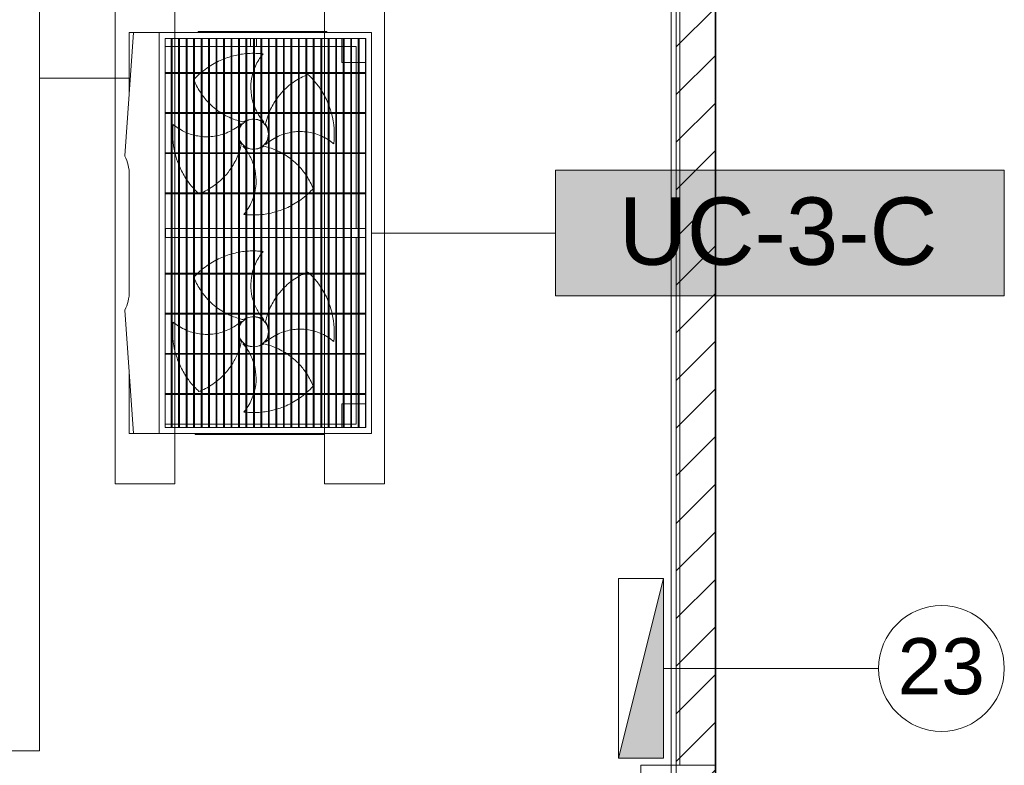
# Model space of a CAD drawing. Header units: metres. Extents: x 2.5 to 41.3, y -72.9 to -49.4.
# Tile 24 of 28: x 37.8 to 41.1, y -57.6 to -55.1. Entities that reach past the tile are written whole.
import ezdxf

# ---------------------------------------------------------------- set-up
doc = ezdxf.new("R2010")
doc.units = ezdxf.units.M
doc.linetypes.add('Oculto 1_5', pattern=[0.0022, 0.0015, -0.0007])
for name, color, linetype, lineweight in [('A-COLS', 7, 'Continuous', 18), ('A-FLOR', 7, 'Continuous', 18), ('A-WALL', 7, 'Continuous', 18), ('A-WALL-PATT', 7, 'Continuous', 18), ('I-WALL', 7, 'Continuous', 18), ('M-EQPM', 7, 'Continuous', 18), ('M-MNTG', 7, 'Continuous', 18), ('S-BEAM', 7, 'Continuous', 18), ('S-COLS', 7, 'Continuous', 18)]:
    doc.layers.add(name, color=color, linetype=linetype, lineweight=lineweight)
for name, color, linetype, lineweight, true_color in [('LAJE TÉCNICA -FRIG_dwg', 7, 'Continuous', 18, 0x767676), ('M-EQPM-IDEN', 1, 'Continuous', 9, 0xff0000), ('M-MNTG-IDEN', 1, 'Continuous', 9, 0xff0000), ('TUB_FRIGO', 30, 'Continuous', 18, 0xff7f00)]:
    doc.layers.add(name, color=color, linetype=linetype, lineweight=lineweight, true_color=true_color)
doc.styles.add('Arial_3', font='arial.ttf', dxfattribs={"height": 0.1875})
doc.styles.add('Arial_4', font='arial.ttf', dxfattribs={"height": 0.225})

# ---------------------------------------------------------------- blocks, each defined once
blk = doc.blocks.new('4 GRE - ESCOLA DE CINEMA E AUDIOVISUAL CINE REX R07_rvt-1-LAJE TÉCNICA - FRIGORÍFICA')
at = {"layer": 'A-WALL-PATT', "true_color": 0xd4d4d4}
h = blk.add_hatch(dxfattribs=at)
h.set_pattern_fill('FP_2', color=254, style=0, pattern_type=2)
h.set_pattern_definition([(45, (21.555, -62.9), (-0.0795495, 0.0795495), [])])
h.paths.add_polyline_path([(40.0373, -68.5214), (40.1673, -68.5214), (40.1673, -51.0704), (40.0373, -51.0704), (40.0373, -67.0466)])
at = {"layer": 'I-WALL', "color": 253, "true_color": 0xaaaaaa}
for p, q in [((40.1673, -68.5214), (40.1673, -51.0704)), ((40.0373, -51.1954), (40.0373, -68.5214))]:
    blk.add_line(p, q, dxfattribs=at)
blk = doc.blocks.new('Family - V504-298895-LAJE TÉCNICA - FRIGORÍFICA')
at = {"layer": 'S-BEAM', "color": 253, "true_color": 0xaaaaaa}
for p, q in [((0.06, 1.5693), (-0.06, 1.5693)), ((-0.06, 1.5693), (-0.06, -1.5693)), ((0.06, -1.5693), (0.06, 1.5693)), ((-0.06, -1.5693), (0.06, -1.5693))]:
    blk.add_line(p, q, dxfattribs=at)
blk = doc.blocks.new('Family - P26-298907-LAJE TÉCNICA - FRIGORÍFICA')
at = {"layer": 'S-COLS', "color": 253, "true_color": 0xaaaaaa}
for p, q in [((0.125, 0.075), (-0.125, 0.075)), ((-0.125, 0.075), (-0.125, -0.075)), ((0.125, -0.075), (0.125, 0.075)), ((-0.125, -0.075), (0.125, -0.075))]:
    blk.add_line(p, q, dxfattribs=at)
blk = doc.blocks.new('Family - P26-301705-LAJE TÉCNICA - FRIGORÍFICA')
at = {"layer": 'S-COLS', "color": 253, "true_color": 0xaaaaaa}
for p, q in [((0.125, 0.075), (-0.125, 0.075)), ((-0.125, 0.075), (-0.125, -0.075)), ((0.125, -0.075), (0.125, 0.075)), ((-0.125, -0.075), (0.125, -0.075))]:
    blk.add_line(p, q, dxfattribs=at)
blk = doc.blocks.new('ESTRUTURAL CINE REX _011_IFC-1-LAJE TÉCNICA - FRIGORÍFICA')
at = {"layer": 'A-COLS', "color": 253, "lineweight": 18, "true_color": 0xaaaaaa}
blk.add_blockref('Family - P26-301705-LAJE TÉCNICA - FRIGORÍFICA', (40.0439, -57.7105), dxfattribs=at)
at = {"layer": 'S-BEAM', "color": 253, "lineweight": 18, "true_color": 0xaaaaaa}
blk.add_blockref('Family - V504-298895-LAJE TÉCNICA - FRIGORÍFICA', (40.1089, -56.0662), dxfattribs=at)
at = {"layer": 'S-COLS', "color": 253, "lineweight": 18, "true_color": 0xaaaaaa}
blk.add_blockref('Family - P26-298907-LAJE TÉCNICA - FRIGORÍFICA', (40.0439, -57.7105), dxfattribs=at)
blk = doc.blocks.new('Midea_VRF_Outdoor_MVCMax-M615_670_730_785_850_WV2GN1_50_60Hz_ - MVC-M785WV2GN1-792031-LAJE TÉCNICA - FRIGORÍFICA')
at = {"layer": 'M-EQPM', "color": 1, "true_color": 0xff0000}
for p, q in [((0.67, 0.395), (-0.67, 0.395)), ((-0.67, 0.395), (-0.67, -0.315)), ((0.67, -0.315), (0.67, 0.395)), ((0.65, 0.3755), (-0.65, 0.3755)), ((-0.65, 0.3755), (-0.65, 0.375)), ((-0.65, 0.375), (0.65, 0.375)), ((-0.65, -0.295), (-0.65, 0.375)), ((-0.65, 0.375), (0.65, 0.375)), ((-0.57, 0.353), (-0.57, 0.375)), ((-0.533, 0.3755), (-0.536, 0.3755)), ((-0.536, 0.3755), (-0.536, -0.2945)), ((-0.533, -0.2945), (-0.533, 0.3755)), ((-0.399, 0.3755), (-0.402, 0.3755)), ((-0.402, 0.3755), (-0.402, -0.2945)), ((-0.399, -0.2945), (-0.399, 0.3755)), ((-0.265, 0.3755), (-0.268, 0.3755)), ((-0.268, 0.3755), (-0.268, -0.2945)), ((-0.265, -0.2945), (-0.265, 0.3755)), ((-0.131, 0.3755), (-0.134, 0.3755)), ((-0.134, 0.3755), (-0.134, -0.2945)), ((-0.131, -0.2945), (-0.131, 0.3755)), ((0.015, 0.3755), (-0.015, 0.3755)), ((-0.015, 0.3755), (-0.015, -0.2945)), ((0.015, -0.2945), (0.015, 0.3755)), ((0.137, 0.3755), (0.134, 0.3755)), ((0.134, 0.3755), (0.134, -0.2945)), ((0.137, -0.2945), (0.137, 0.3755)), ((0.271, 0.3755), (0.268, 0.3755)), ((0.268, 0.3755), (0.268, -0.2945)), ((0.271, -0.2945), (0.271, 0.3755)), ((0.405, 0.3755), (0.402, 0.3755)), ((0.402, 0.3755), (0.402, -0.2945)), ((0.405, -0.2945), (0.405, 0.3755)), ((0.539, 0.3755), (0.536, 0.3755)), ((0.536, 0.3755), (0.536, -0.2945)), ((0.539, -0.2945), (0.539, 0.3755)), ((0.57, 0.375), (0.57, 0.353)), ((0.65, 0.375), (0.65, 0.3755)), ((0.65, 0.375), (0.65, -0.295)), ((0.65, 0.353), (-0.65, 0.353)), ((-0.65, 0.353), (-0.65, 0.35)), ((-0.65, 0.35), (0.65, 0.35)), ((-0.536, 0.343), (-0.6224, 0.343)), ((-0.6224, 0.343), (-0.6224, 0.328)), ((-0.6224, 0.343), (-0.536, 0.343)), ((-0.6224, 0.328), (-0.6224, 0.343)), ((-0.57, 0.328), (-0.57, 0.35)), ((-0.402, 0.343), (-0.533, 0.343)), ((-0.533, 0.343), (-0.402, 0.343)), ((-0.268, 0.343), (-0.399, 0.343)), ((-0.399, 0.343), (-0.268, 0.343)), ((-0.134, 0.343), (-0.265, 0.343)), ((-0.265, 0.343), (-0.134, 0.343)), ((-0.015, 0.343), (-0.131, 0.343)), ((-0.131, 0.343), (-0.015, 0.343)), ((0.134, 0.343), (0.015, 0.343)), ((0.015, 0.343), (0.134, 0.343)), ((0.268, 0.343), (0.137, 0.343)), ((0.137, 0.343), (0.268, 0.343)), ((0.402, 0.343), (0.271, 0.343)), ((0.271, 0.343), (0.402, 0.343)), ((0.536, 0.343), (0.405, 0.343)), ((0.405, 0.343), (0.536, 0.343)), ((0.6389, 0.343), (0.539, 0.343)), ((0.539, 0.343), (0.6389, 0.343)), ((0.57, 0.35), (0.57, 0.328)), ((0.6389, 0.328), (0.6389, 0.343)), ((0.6389, 0.343), (0.6389, 0.328)), ((0.65, 0.35), (0.65, 0.353)), ((0.65, 0.328), (-0.65, 0.328)), ((-0.65, 0.328), (-0.65, 0.325)), ((-0.65, 0.325), (0.65, 0.325)), ((0.65, 0.303), (-0.65, 0.303)), ((-0.65, 0.303), (-0.65, 0.3)), ((-0.65, 0.3), (0.65, 0.3)), ((-0.6224, 0.325), (-0.6224, 0.303)), ((-0.6224, 0.303), (-0.6224, 0.325)), ((-0.6224, 0.3), (-0.6224, 0.278)), ((-0.6224, 0.278), (-0.6224, 0.3)), ((-0.57, 0.303), (-0.57, 0.325)), ((-0.57, 0.2955), (-0.57, 0.3)), ((0.57, 0.325), (0.57, 0.303)), ((0.57, 0.3), (0.57, 0.295)), ((0.6389, 0.303), (0.6389, 0.325)), ((0.6389, 0.325), (0.6389, 0.303)), ((0.6389, 0.278), (0.6389, 0.3)), ((0.6389, 0.3), (0.6389, 0.278)), ((0.65, 0.325), (0.65, 0.328)), ((0.65, 0.3), (0.65, 0.303)), ((-0.65, 0.2955), (-0.57, 0.2955)), ((0.65, 0.278), (-0.65, 0.278)), ((-0.65, 0.278), (-0.65, 0.275)), ((-0.65, 0.275), (0.65, 0.275)), ((-0.6224, 0.275), (-0.6224, 0.253)), ((-0.6224, 0.253), (-0.6224, 0.275)), ((0.57, 0.295), (0.65, 0.295)), ((0.6389, 0.253), (0.6389, 0.275)), ((0.6389, 0.275), (0.6389, 0.253)), ((0.65, 0.275), (0.65, 0.278)), ((-0.67, 0.2455), (-0.673, 0.2455)), ((-0.673, 0.2455), (-0.673, 0.2255)), ((-0.673, 0.2455), (-0.673, 0.2448)), ((0.65, 0.253), (-0.65, 0.253)), ((-0.65, 0.253), (-0.65, 0.25)), ((-0.65, 0.25), (0.65, 0.25)), ((-0.6224, 0.25), (-0.6224, 0.228)), ((-0.6224, 0.228), (-0.6224, 0.25)), ((0.6389, 0.228), (0.6389, 0.25)), ((0.6389, 0.25), (0.6389, 0.228)), ((0.65, 0.25), (0.65, 0.253)), ((0.673, 0.235), (0.67, 0.235)), ((0.673, 0.2343), (0.673, 0.235)), ((0.673, 0.215), (0.673, 0.235)), ((-0.673, -0.1645), (-0.673, 0.2255)), ((0.65, 0.228), (-0.65, 0.228)), ((-0.65, 0.228), (-0.65, 0.225)), ((-0.65, 0.225), (0.65, 0.225)), ((0.65, 0.203), (-0.65, 0.203)), ((-0.65, 0.203), (-0.65, 0.2)), ((-0.65, 0.2), (0.65, 0.2)), ((-0.6224, 0.225), (-0.6224, 0.203)), ((-0.6224, 0.203), (-0.6224, 0.225)), ((-0.6224, 0.2), (-0.6224, 0.178)), ((-0.6224, 0.178), (-0.6224, 0.2)), ((0.6389, 0.203), (0.6389, 0.225)), ((0.6389, 0.225), (0.6389, 0.203)), ((0.6389, 0.178), (0.6389, 0.2)), ((0.6389, 0.2), (0.6389, 0.178)), ((0.65, 0.225), (0.65, 0.228)), ((0.65, 0.2), (0.65, 0.203)), ((0.673, 0.215), (0.673, -0.175)), ((0.65, 0.178), (-0.65, 0.178)), ((-0.65, 0.178), (-0.65, 0.175)), ((-0.65, 0.175), (0.65, 0.175)), ((-0.6224, 0.175), (-0.6224, 0.153)), ((-0.6224, 0.153), (-0.6224, 0.175)), ((0.6389, 0.153), (0.6389, 0.175)), ((0.6389, 0.175), (0.6389, 0.153)), ((0.65, 0.175), (0.65, 0.178)), ((0.65, 0.153), (-0.65, 0.153)), ((-0.65, 0.153), (-0.65, 0.15)), ((-0.65, 0.15), (0.65, 0.15)), ((-0.6224, 0.15), (-0.6224, 0.128)), ((-0.6224, 0.128), (-0.6224, 0.15)), ((0.6389, 0.128), (0.6389, 0.15)), ((0.6389, 0.15), (0.6389, 0.128)), ((0.65, 0.15), (0.65, 0.153)), ((0.65, 0.128), (-0.65, 0.128)), ((-0.65, 0.128), (-0.65, 0.125)), ((-0.65, 0.125), (0.65, 0.125)), ((0.65, 0.103), (-0.65, 0.103)), ((-0.65, 0.103), (-0.65, 0.1)), ((-0.65, 0.1), (0.65, 0.1)), ((-0.6224, 0.125), (-0.6224, 0.103)), ((-0.6224, 0.103), (-0.6224, 0.125)), ((-0.6224, 0.1), (-0.6224, 0.078)), ((-0.6224, 0.078), (-0.6224, 0.1)), ((0.6389, 0.103), (0.6389, 0.125)), ((0.6389, 0.125), (0.6389, 0.103)), ((0.6389, 0.078), (0.6389, 0.1)), ((0.6389, 0.1), (0.6389, 0.078)), ((0.65, 0.125), (0.65, 0.128)), ((0.65, 0.1), (0.65, 0.103)), ((0.65, 0.078), (-0.65, 0.078)), ((-0.65, 0.078), (-0.65, 0.075)), ((-0.65, 0.075), (0.65, 0.075)), ((-0.6224, 0.075), (-0.6224, 0.053)), ((-0.6224, 0.053), (-0.6224, 0.075)), ((0.6389, 0.053), (0.6389, 0.075)), ((0.6389, 0.075), (0.6389, 0.053)), ((0.65, 0.075), (0.65, 0.078)), ((0.65, 0.053), (-0.65, 0.053)), ((-0.65, 0.053), (-0.65, 0.05)), ((-0.65, 0.05), (0.65, 0.05)), ((-0.6224, 0.05), (-0.6224, 0.028)), ((-0.6224, 0.028), (-0.6224, 0.05)), ((0.6389, 0.028), (0.6389, 0.05)), ((0.6389, 0.05), (0.6389, 0.028)), ((0.65, 0.05), (0.65, 0.053)), ((0.65, 0.028), (-0.65, 0.028)), ((-0.65, 0.028), (-0.65, 0.025)), ((-0.65, 0.025), (0.65, 0.025)), ((-0.6224, 0.01), (-0.65, 0.01)), ((0.65, 0.003), (-0.65, 0.003)), ((-0.65, 0.003), (-0.65, 0)), ((-0.6224, 0.025), (-0.6224, 0.003)), ((-0.6224, 0.003), (-0.6224, 0.025)), ((0.6389, 0.003), (0.6389, 0.025)), ((0.6389, 0.025), (0.6389, 0.003)), ((0.65, 0.025), (0.65, 0.028)), ((0.65, 0), (0.65, 0.003)), ((-0.65, 0), (0.65, 0)), ((-0.65, -0.01), (-0.6224, -0.01)), ((0.65, -0.022), (-0.65, -0.022)), ((-0.65, -0.022), (-0.65, -0.025)), ((-0.65, -0.025), (0.65, -0.025)), ((-0.6224, -0.0004), (-0.6224, -0.022)), ((-0.6224, -0.022), (-0.6224, -0.0004)), ((-0.6224, -0.025), (-0.6224, -0.047)), ((-0.6224, -0.047), (-0.6224, -0.025)), ((0.6389, -0.022), (0.6389, -0.0004)), ((0.6389, -0.0004), (0.6389, -0.022)), ((0.6389, -0.047), (0.6389, -0.025)), ((0.6389, -0.025), (0.6389, -0.047)), ((0.65, -0.025), (0.65, -0.022)), ((0.65, -0.047), (-0.65, -0.047)), ((-0.65, -0.047), (-0.65, -0.05)), ((-0.65, -0.05), (0.65, -0.05)), ((-0.6224, -0.05), (-0.6224, -0.072)), ((-0.6224, -0.072), (-0.6224, -0.05)), ((0.6389, -0.072), (0.6389, -0.05)), ((0.6389, -0.05), (0.6389, -0.072)), ((0.65, -0.05), (0.65, -0.047)), ((0.65, -0.072), (-0.65, -0.072)), ((-0.65, -0.072), (-0.65, -0.075)), ((-0.65, -0.075), (0.65, -0.075)), ((0.65, -0.097), (-0.65, -0.097)), ((-0.65, -0.097), (-0.65, -0.1)), ((-0.6224, -0.075), (-0.6224, -0.097)), ((-0.6224, -0.097), (-0.6224, -0.075)), ((0.6389, -0.097), (0.6389, -0.075)), ((0.6389, -0.075), (0.6389, -0.097)), ((0.65, -0.075), (0.65, -0.072)), ((0.65, -0.1), (0.65, -0.097)), ((-0.65, -0.1), (0.65, -0.1)), ((0.65, -0.122), (-0.65, -0.122)), ((-0.65, -0.122), (-0.65, -0.125)), ((-0.65, -0.125), (0.65, -0.125)), ((-0.6224, -0.1), (-0.6224, -0.122)), ((-0.6224, -0.122), (-0.6224, -0.1)), ((-0.6224, -0.125), (-0.6224, -0.147)), ((-0.6224, -0.147), (-0.6224, -0.125)), ((0.6389, -0.122), (0.6389, -0.1)), ((0.6389, -0.1), (0.6389, -0.122)), ((0.6389, -0.147), (0.6389, -0.125)), ((0.6389, -0.125), (0.6389, -0.147)), ((0.65, -0.125), (0.65, -0.122)), ((-0.673, -0.1645), (-0.673, -0.1845)), ((0.65, -0.147), (-0.65, -0.147)), ((-0.65, -0.147), (-0.65, -0.15)), ((-0.65, -0.15), (0.65, -0.15)), ((-0.6224, -0.15), (-0.6224, -0.172)), ((-0.6224, -0.172), (-0.6224, -0.15)), ((0.6389, -0.172), (0.6389, -0.15)), ((0.6389, -0.15), (0.6389, -0.172)), ((0.65, -0.15), (0.65, -0.147)), ((-0.673, -0.1838), (-0.673, -0.1845)), ((-0.673, -0.1845), (-0.67, -0.1845)), ((0.65, -0.172), (-0.65, -0.172)), ((-0.65, -0.172), (-0.65, -0.175)), ((-0.65, -0.175), (0.65, -0.175)), ((0.65, -0.197), (-0.65, -0.197)), ((-0.65, -0.197), (-0.65, -0.2)), ((-0.6224, -0.175), (-0.6224, -0.197)), ((-0.6224, -0.197), (-0.6224, -0.175)), ((0.6389, -0.197), (0.6389, -0.175)), ((0.6389, -0.175), (0.6389, -0.197)), ((0.65, -0.175), (0.65, -0.172)), ((0.65, -0.2), (0.65, -0.197)), ((0.67, -0.195), (0.673, -0.195)), ((0.673, -0.195), (0.673, -0.175)), ((0.673, -0.195), (0.673, -0.1943)), ((-0.65, -0.2), (0.65, -0.2)), ((0.65, -0.222), (-0.65, -0.222)), ((-0.65, -0.222), (-0.65, -0.225)), ((-0.65, -0.225), (0.65, -0.225)), ((-0.6224, -0.2), (-0.6224, -0.222)), ((-0.6224, -0.222), (-0.6224, -0.2)), ((-0.6224, -0.225), (-0.6224, -0.247)), ((-0.6224, -0.247), (-0.6224, -0.225)), ((0.6389, -0.222), (0.6389, -0.2)), ((0.6389, -0.2), (0.6389, -0.222)), ((0.6389, -0.247), (0.6389, -0.225)), ((0.6389, -0.225), (0.6389, -0.247)), ((0.65, -0.225), (0.65, -0.222)), ((0.65, -0.247), (-0.65, -0.247)), ((-0.65, -0.247), (-0.65, -0.25)), ((-0.65, -0.25), (0.65, -0.25)), ((-0.6224, -0.25), (-0.6224, -0.272)), ((-0.6224, -0.272), (-0.6224, -0.25)), ((0.6389, -0.272), (0.6389, -0.25)), ((0.6389, -0.25), (0.6389, -0.272)), ((0.65, -0.25), (0.65, -0.247)), ((0.65, -0.272), (-0.65, -0.272)), ((-0.65, -0.272), (-0.65, -0.275)), ((-0.65, -0.275), (0.65, -0.275)), ((0.65, -0.295), (-0.65, -0.295)), ((-0.6224, -0.275), (-0.6224, -0.295)), ((-0.6224, -0.295), (-0.6224, -0.275)), ((-0.536, -0.2945), (-0.533, -0.2945)), ((-0.402, -0.2945), (-0.399, -0.2945)), ((-0.268, -0.2945), (-0.265, -0.2945)), ((-0.134, -0.2945), (-0.131, -0.2945)), ((-0.015, -0.2945), (0.015, -0.2945)), ((0.134, -0.2945), (0.137, -0.2945)), ((0.268, -0.2945), (0.271, -0.2945)), ((0.402, -0.2945), (0.405, -0.2945)), ((0.536, -0.2945), (0.539, -0.2945)), ((0.6389, -0.295), (0.6389, -0.275)), ((0.6389, -0.275), (0.6389, -0.295)), ((0.65, -0.275), (0.65, -0.272)), ((-0.67, -0.315), (0.67, -0.315)), ((-0.67, -0.315), (-0.67, -0.4009)), ((0.67, -0.315), (-0.67, -0.315)), ((0.67, -0.4006), (0.67, -0.315)), ((-0.67, -0.4009), (-0.2572, -0.43)), ((-0.67, -0.4009), (-0.67, -0.415)), ((-0.67, -0.415), (-0.4701, -0.415)), ((-0.195, -0.415), (0.195, -0.415)), ((0.2578, -0.4303), (0.67, -0.4006)), ((0.47, -0.415), (0.67, -0.415)), ((0.67, -0.415), (0.67, -0.4006))]:
    blk.add_line(p, q, dxfattribs=at)
for centre, radius, start, end in [((-0.3302, 0), 0.27, 83.171, 104.7659), ((-0.1651, 0.156), 0.1739, 139.8861, 145.8463), ((0.3298, 0), 0.27, 83.171, 102.6111), ((0.4949, 0.156), 0.1739, 139.8861, 145.8463), ((-0.3302, 0), 0.27, 111.5747, 121.9812), ((-0.3302, 0), 0.27, 105.4369, 109.7442), ((-0.1651, 0.156), 0.1739, 147.0316, 155.4744), ((0.3298, 0), 0.27, 111.5747, 121.9812), ((0.3298, 0), 0.27, 103.2575, 109.7442), ((0.4949, 0.156), 0.1739, 147.0316, 155.4744), ((-0.3302, 0), 0.27, 131.9198, 137.5963), ((-0.3302, 0), 0.27, 123.2481, 130.7775), ((-0.1651, 0.156), 0.1739, 165.2949, 172.5984), ((-0.1651, 0.156), 0.1739, 156.5266, 164.2427), ((-0.0641, -0.016), 0.2312, 111.3182, 122.8959), ((-0.3302, 0), 0.27, 43.1231, 47.5963), ((0.3298, 0), 0.27, 131.9198, 135.7125), ((0.3298, 0), 0.27, 123.2095, 130.9698), ((0.4949, 0.156), 0.1739, 165.2949, 172.6975), ((0.4949, 0.156), 0.1739, 156.5266, 164.2427), ((0.5959, -0.016), 0.2312, 111.3182, 122.8959), ((0.3298, 0), 0.27, 41.4697, 47.5963), ((-0.3142, 0.2661), 0.2312, 201.3182, 202.4524), ((-0.3142, 0.2661), 0.2312, 203.2874, 209.4112), ((-0.1651, 0.156), 0.1739, 173.6937, 180.7292), ((-0.0641, -0.016), 0.2312, 124.1027, 132.9526), ((-0.3302, 0), 0.27, 41.4697, 42.1731), ((-0.3302, 0), 0.27, 34.6223, 40.6097), ((0.3298, 0), 0.27, 136.5725, 137.5963), ((0.3458, 0.2661), 0.2312, 201.3182, 202.4524), ((0.3458, 0.2661), 0.2312, 204.9217, 209.4112), ((0.4949, 0.156), 0.1739, 173.6937, 180.7292), ((0.5959, -0.016), 0.2312, 124.1027, 132.9526), ((0.3298, 0), 0.27, 39.9564, 40.6097), ((0.3298, 0), 0.27, 34.6223, 39.0064), ((-0.3142, 0.2661), 0.2312, 210.2462, 216.8845), ((-0.1651, 0.156), 0.1739, 181.9997, 189.3278), ((-0.0641, -0.016), 0.2312, 134.0726, 141.2768), ((-0.3302, 0), 0.27, 28.4062, 33.8764), ((0.3458, 0.2661), 0.2312, 210.2462, 216.8845), ((0.4949, 0.156), 0.1739, 181.9997, 189.3278), ((0.5959, -0.016), 0.2312, 134.0726, 141.2768), ((0.3298, 0), 0.27, 28.4062, 33.8764), ((-0.3142, 0.2661), 0.2312, 217.8307, 224.992), ((-0.3142, 0.2661), 0.2312, 226.1336, 234.505), ((-0.1651, 0.156), 0.1739, 190.3271, 197.8637), ((-0.1651, 0.156), 0.1739, 198.9259, 206.7155), ((-0.0641, -0.016), 0.2312, 149.7283, 150.8304), ((-0.0641, -0.016), 0.2312, 142.2591, 148.8725), ((-0.3302, 0), 0.27, 22.5107, 27.6603), ((-0.3302, 0), 0.27, 16.8426, 21.8305), ((0.3458, 0.2661), 0.2312, 217.8307, 224.992), ((0.3458, 0.2661), 0.2312, 226.1336, 234.505), ((0.4949, 0.156), 0.1739, 190.3271, 197.8637), ((0.4949, 0.156), 0.1739, 198.9259, 206.7155), ((0.5959, -0.016), 0.2312, 149.7283, 156.0039), ((0.5959, -0.016), 0.2312, 147.3049, 148.8725), ((0.5959, -0.016), 0.2312, 142.2591, 145.7941), ((0.3298, 0), 0.27, 22.5107, 27.6603), ((0.3298, 0), 0.27, 16.8426, 21.8305), ((-0.3142, 0.2661), 0.2312, 235.8948, 247.4891), ((-0.1651, 0.156), 0.1739, 207.958, 216.5966), ((-0.0641, -0.016), 0.2312, 156.7936, 162.5464), ((-0.0641, -0.016), 0.2312, 152.3412, 156.0039), ((-0.3302, 0), 0.27, 11.3613, 16.1625), ((0.3458, 0.2661), 0.2312, 235.8948, 247.4891), ((0.4949, 0.156), 0.1739, 207.958, 216.5966), ((0.5959, -0.016), 0.2312, 156.7936, 162.5464), ((0.3298, 0), 0.27, 11.3613, 16.1625), ((-0.3142, 0.2661), 0.2312, 249.896, 257.2532), ((-0.4862, 0.1651), 0.1739, 307.5186, 311.5723), ((-0.3102, 0), 0.07, 150, 156.2194), ((-0.3302, 0), 0.05, 34.3456, 145.6544), ((-0.3302, -0.02), 0.07, 60, 120), ((-0.1651, 0.156), 0.1739, 217.8026, 221.5723), ((-0.0641, -0.016), 0.2312, 163.3308, 167.2532), ((-0.3502, 0), 0.07, 23.7806, 30), ((-0.3302, 0), 0.27, 5.9743, 10.7149), ((0.3458, 0.2661), 0.2312, 249.8555, 250.2453), ((0.3458, 0.2661), 0.2312, 251.0297, 257.2532), ((0.1738, 0.1651), 0.1739, 307.5186, 311.5723), ((0.3498, 0), 0.07, 150, 156.2194), ((0.3298, 0), 0.05, 34.3456, 145.6544), ((0.3298, -0.02), 0.07, 60, 120), ((0.4949, 0.156), 0.1739, 217.8026, 221.5723), ((0.5959, -0.016), 0.2312, 163.3308, 167.2532), ((0.3098, 0), 0.07, 23.7806, 30), ((0.3298, 0), 0.27, 5.9743, 10.7149), ((-0.3302, 0), 0.27, 174.6814, 179.3583), ((-0.3302, 0), 0.27, 179.9961, 184.6814), ((-0.3302, 0), 0.27, 173.171, 174.0436), ((-0.4862, 0.1651), 0.1739, 229.8861, 232.3546), ((-0.4862, 0.1651), 0.1739, 234.1587, 249.8364), ((-0.4862, 0.1651), 0.1739, 290.1872, 299.0396), ((-0.4862, 0.1651), 0.1739, 300.2455, 305.7812), ((-0.3302, 0), 0.05, 180, 206.2684), ((-0.3102, 0), 0.07, 158.8849, 177.5162), ((-0.3302, 0), 0.05, 150, 176.5227), ((-0.3302, 0), 0.05, 3.4773, 30), ((-0.3302, 0), 0.05, 333.7316, 360), ((-0.3502, 0), 0.07, 2.4838, 21.1151), ((-0.1742, -0.1651), 0.1739, 107.4417, 121.6926), ((-0.1742, -0.1651), 0.1739, 76.6276, 104.6962), ((-0.1742, -0.1651), 0.1739, 55.9627, 72.7763), ((-0.3302, 0), 0.27, 0.6339, 5.3279), ((0.3298, 0), 0.27, 174.6814, 179.3583), ((0.3298, 0), 0.27, 179.9961, 184.6814), ((0.3298, 0), 0.27, 173.171, 174.0436), ((0.1738, 0.1651), 0.1739, 229.8861, 232.3546), ((0.1738, 0.1651), 0.1739, 234.1587, 249.8364), ((0.1738, 0.1651), 0.1739, 290.1872, 303.0593), ((0.1738, 0.1651), 0.1739, 304.2652, 305.7812), ((0.3298, 0), 0.05, 180, 206.2684), ((0.3498, 0), 0.07, 158.8849, 177.5162), ((0.3298, 0), 0.05, 150, 176.5227), ((0.3298, 0), 0.05, 3.4773, 30), ((0.3298, 0), 0.05, 333.7316, 360), ((0.3098, 0), 0.07, 2.4838, 21.1151), ((0.4858, -0.1651), 0.1739, 107.4417, 117.7068), ((0.4858, -0.1651), 0.1739, 75.7162, 104.6962), ((0.4858, -0.1651), 0.1739, 55.9627, 72.0681), ((0.3298, 0), 0.27, 0.6339, 5.3279), ((-0.3302, 0), 0.27, 185.3279, 190.0684), ((-0.4862, 0.1651), 0.1739, 252.7763, 253.2607), ((-0.4862, 0.1651), 0.1739, 254.3128, 287.4417), ((-0.3102, 0), 0.07, 180, 198.4497), ((-0.3102, 0), 0.07, 201.1151, 210), ((-0.3302, 0), 0.05, 210, 251.1072), ((-0.3302, 0), 0.05, 288.8928, 330), ((-0.1742, -0.1651), 0.1739, 125.7812, 131.5723), ((-0.3502, 0), 0.07, 330, 338.8849), ((-0.3502, 0), 0.07, 341.5503, 360), ((-0.1742, -0.1651), 0.1739, 122.8985, 124.0439), ((-0.1742, -0.1651), 0.1739, 49.8861, 54.1587), ((-0.3302, 0), 0.27, 353.171, 354.6814), ((-0.3302, 0), 0.27, 355.3192, 359.9961), ((0.3298, 0), 0.27, 185.3279, 190.0684), ((0.1738, 0.1651), 0.1739, 252.7763, 256.768), ((0.1738, 0.1651), 0.1739, 257.7826, 287.4417), ((0.3498, 0), 0.07, 180, 198.4497), ((0.3498, 0), 0.07, 201.1151, 210), ((0.3298, 0), 0.05, 210, 251.1072), ((0.3298, 0), 0.05, 288.8928, 330), ((0.4858, -0.1651), 0.1739, 125.7812, 131.5723), ((0.3098, 0), 0.07, 330, 338.8849), ((0.3098, 0), 0.07, 341.5503, 360), ((0.4858, -0.1651), 0.1739, 118.8788, 124.0439), ((0.4858, -0.1651), 0.1739, 49.8861, 54.1587), ((0.3298, 0), 0.27, 353.171, 354.6814), ((0.3298, 0), 0.27, 355.3192, 359.9961), ((-0.3302, 0), 0.27, 190.7149, 195.4823), ((-0.5963, 0.016), 0.2312, 337.578, 343.3308), ((-0.5963, 0.016), 0.2312, 344.1153, 347.2532), ((-0.3302, 0.02), 0.07, 240, 253.6812), ((-0.4953, -0.156), 0.1739, 39.0085, 41.5723), ((-0.4953, -0.156), 0.1739, 28.9592, 37.8026), ((-0.3302, 0.02), 0.07, 286.3188, 300), ((-0.3462, -0.2661), 0.2312, 72.222, 77.2532), ((-0.3462, -0.2661), 0.2312, 57.4057, 69.3562), ((0.3298, 0), 0.27, 190.7149, 195.4823), ((0.0637, 0.016), 0.2312, 337.578, 343.3308), ((0.0637, 0.016), 0.2312, 344.1153, 347.2532), ((0.3298, 0.02), 0.07, 240, 253.6812), ((0.1647, -0.156), 0.1739, 39.0085, 41.5723), ((0.1647, -0.156), 0.1739, 28.9592, 37.8026), ((0.3298, 0.02), 0.07, 286.3188, 300), ((0.3138, -0.2661), 0.2312, 72.222, 77.2532), ((0.3138, -0.2661), 0.2312, 67.5257, 69.667), ((0.3138, -0.2661), 0.2312, 57.4057, 66.7413), ((-0.3302, 0), 0.27, 196.1625, 201.1504), ((-0.5963, 0.016), 0.2312, 330.584, 336.7936), ((-0.4953, -0.156), 0.1739, 19.9881, 27.7777), ((-0.3462, -0.2661), 0.2312, 47.2751, 55.8948), ((0.3298, 0), 0.27, 196.1625, 201.1504), ((0.0637, 0.016), 0.2312, 330.584, 332.5428), ((0.0637, 0.016), 0.2312, 334.0536, 336.7936), ((0.1647, -0.156), 0.1739, 19.9881, 27.7777), ((0.3138, -0.2661), 0.2312, 47.2751, 55.8948), ((-0.3302, 0), 0.27, 201.8305, 206.9144), ((-0.3302, 0), 0.27, 207.6603, 213.1305), ((-0.5963, 0.016), 0.2312, 315.0549, 322.2591), ((-0.5963, 0.016), 0.2312, 323.2415, 327.5065), ((-0.5963, 0.016), 0.2312, 329.0173, 329.7283), ((-0.4953, -0.156), 0.1739, 11.3264, 18.9259), ((-0.4953, -0.156), 0.1739, 2.999, 10.3271), ((-0.3462, -0.2661), 0.2312, 38.7769, 46.1336), ((-0.3462, -0.2661), 0.2312, 31.0813, 37.8307), ((0.3298, 0), 0.27, 201.8305, 206.9144), ((0.3298, 0), 0.27, 207.6603, 213.1305), ((0.0637, 0.016), 0.2312, 315.0549, 322.2591), ((0.0637, 0.016), 0.2312, 323.2415, 329.7283), ((0.1647, -0.156), 0.1739, 11.3264, 18.9259), ((0.1647, -0.156), 0.1739, 2.999, 10.3271), ((0.3138, -0.2661), 0.2312, 38.7769, 46.1336), ((0.3138, -0.2661), 0.2312, 31.0813, 37.8307), ((-0.3302, 0), 0.27, 213.8764, 219.7496), ((-0.5963, 0.016), 0.2312, 305.3095, 314.0726), ((-0.4953, -0.156), 0.1739, 354.69, 1.9997), ((-0.3462, -0.2661), 0.2312, 24.1225, 30.2462), ((0.3298, 0), 0.27, 213.8764, 219.7496), ((0.0637, 0.016), 0.2312, 305.3095, 314.0726), ((0.1647, -0.156), 0.1739, 354.69, 1.9997), ((0.3138, -0.2661), 0.2312, 24.1225, 30.2462), ((-0.3302, 0), 0.27, 221.0331, 226.9165), ((-0.5963, 0.016), 0.2312, 292.6185, 304.1027), ((-0.4953, -0.156), 0.1739, 346.3471, 353.6937), ((-0.3302, 0), 0.27, 312.8698, 316.6872), ((0.3298, 0), 0.27, 220.6097, 223.2498), ((0.3298, 0), 0.27, 224.1999, 226.9165), ((0.0637, 0.016), 0.2312, 292.6185, 304.1027), ((0.1647, -0.156), 0.1739, 346.3471, 353.6937), ((0.3298, 0), 0.27, 312.8698, 317.5963), ((0.3138, -0.2661), 0.2312, 21.3182, 23.2874), ((-0.4953, -0.156), 0.1739, 328.217, 336.5266), ((-0.4953, -0.156), 0.1739, 337.5788, 345.2949), ((-0.3302, 0), 0.27, 293.4052, 303.2095), ((-0.3302, 0), 0.27, 304.4379, 311.9198), ((0.1647, -0.156), 0.1739, 328.217, 336.5266), ((0.1647, -0.156), 0.1739, 337.5788, 345.2949), ((0.3298, 0), 0.27, 293.4052, 303.2095), ((0.3298, 0), 0.27, 304.4379, 311.9198), ((-0.4953, -0.156), 0.1739, 319.8861, 327.0316), ((-0.3302, 0), 0.27, 263.171, 283.3438), ((-0.3302, 0), 0.27, 283.9902, 291.5747), ((0.1647, -0.156), 0.1739, 319.8861, 327.0316), ((0.3298, 0), 0.27, 263.171, 285.5276), ((0.3298, 0), 0.27, 286.2078, 291.5747), ((-0.195, -0.5514), 0.1364, 90, 117.1211), ((0.195, -0.5514), 0.1364, 62.595, 90)]:
    blk.add_arc(centre, radius, start, end, dxfattribs=at)
blk = doc.blocks.new('QFACs - QFAC-1-884942-LAJE TÉCNICA - FRIGORÍFICA')
at = {"layer": 'M-MNTG', "linetype": 'Oculto 1_5', "true_color": 0xff0000}
blk.add_hatch(color=1, dxfattribs=at).paths.add_polyline_path([(0.075, -0.3), (0.075, 0.3), (-0.075, -0.3)])
at = {"layer": 'M-MNTG'}
for p, q in [((0.075, 0.3), (-0.075, 0.3)), ((-0.075, 0.3), (-0.075, -0.3)), ((0.075, 0.3), (-0.075, -0.3)), ((-0.075, 0.3), (0.075, 0.3)), ((-0.075, -0.3), (-0.075, 0.3)), ((-0.075, -0.3), (0.075, 0.3)), ((0.075, -0.3), (0.075, 0.3)), ((0.075, 0.3), (0.075, -0.3)), ((-0.075, -0.3), (0.075, -0.3)), ((0.075, -0.3), (-0.075, -0.3))]:
    blk.add_line(p, q, dxfattribs=at)
blk = doc.blocks.new('LAJE TÉCNICA -FRIG_dwg-1114779-LAJE TÉCNICA - FRIGORÍFICA')
at = {"layer": 'A-FLOR', "color": 253, "true_color": 0x999999}
blk.add_line((18.4648, 5.2932), (18.4648, 8.4318), dxfattribs=at)
at = {"layer": 'TUB_FRIGO', "flags": 128}
for points in [[(16.3539, 9.1326), (16.3539, 7.6751), (16.6539, 7.6751)], [(16.3539, 7.6751), (16.3539, 5.4282), (12.9834, 5.4282)]]:
    blk.add_lwpolyline(points, dxfattribs=at)
blk = doc.blocks.new('M_Identificador de equipamento mecânico_BTS - Em caixas-817025-LAJE TÉCNICA - FRIGORÍFICA')
at = {"layer": 'M-EQPM-IDEN', "true_color": 0xf5f5f5}
blk.add_hatch(color=7, dxfattribs=at).paths.add_polyline_path([(0.01, 0.0028), (0.01, -0.0028), (-0.01, -0.0028), (-0.01, 0.0028)])
at = {"layer": 'M-EQPM-IDEN'}
for p, q in [((0.01, 0.0028), (-0.01, 0.0028)), ((-0.01, 0.0028), (-0.01, -0.0028)), ((-0.01, 0.0028), (0.01, 0.0028)), ((-0.01, -0.0028), (-0.01, 0.0028)), ((0.01, -0.0028), (0.01, 0.0028)), ((0.01, 0.0028), (0.01, -0.0028)), ((-0.01, -0.0028), (0.01, -0.0028)), ((0.01, -0.0028), (-0.01, -0.0028))]:
    blk.add_line(p, q, dxfattribs=at)
blk = doc.blocks.new('M_Identificador de auxiliar MEP_BTS - Em caixas-891259-LAJE TÉCNICA - FRIGORÍFICA')
at = {"layer": 'M-MNTG-IDEN'}
blk.add_circle((0, 0), 0.0028, dxfattribs=at)
for start, end in [(360, 180), (180, 360)]:
    blk.add_arc((0, 0), 0.0028, start, end, dxfattribs=at)

msp = doc.modelspace()

# ---------------------------------------------------------------- linework, layer by layer
at = {"layer": 'A-FLOR', "color": 253, "true_color": 0xaaaaaa}
msp.add_line((40.0198, -57.6355), (40.0198, -54.4969), dxfattribs=at)
at = {"layer": 'A-WALL', "color": 253, "true_color": 0xaaaaaa}
for p, q in [((38.1614, -56.6955), (38.1614, -52.1955)), ((38.3614, -52.1955), (38.3614, -56.6955)), ((38.8614, -56.6955), (38.8614, -52.1955)), ((39.0614, -52.1955), (39.0614, -56.6955)), ((38.1614, -56.6955), (38.3614, -56.6955)), ((38.8614, -56.6955), (39.0614, -56.6955))]:
    msp.add_line(p, q, dxfattribs=at)
at = {"layer": 'M-EQPM-IDEN'}
msp.add_line((39.0189, -55.8577), (39.6335, -55.8577), dxfattribs=at)
at = {"layer": 'M-MNTG-IDEN'}
msp.add_line((39.9939, -57.3121), (40.7135, -57.3121), dxfattribs=at)

# ---------------------------------------------------------------- block references
at = {"lineweight": 5}
for name in ['4 GRE - ESCOLA DE CINEMA E AUDIOVISUAL CINE REX R07_rvt-1-LAJE TÉCNICA - FRIGORÍFICA', 'ESTRUTURAL CINE REX _011_IFC-1-LAJE TÉCNICA - FRIGORÍFICA']:
    msp.add_blockref(name, (0, 0), dxfattribs=at)
at = {"layer": 'LAJE TÉCNICA -FRIG_dwg', "color": 7}
msp.add_blockref('LAJE TÉCNICA -FRIG_dwg-1114779-LAJE TÉCNICA - FRIGORÍFICA', (21.555, -63.0153), dxfattribs=at)
at = {"layer": 'M-EQPM', "color": 1, "true_color": 0xff0000, "rotation": 270.0000000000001}
msp.add_blockref('Midea_VRF_Outdoor_MVCMax-M615_670_730_785_850_WV2GN1_50_60Hz_ - MVC-M785WV2GN1-792031-LAJE TÉCNICA - FRIGORÍFICA', (38.6239, -55.8577), dxfattribs=at)
at = {"layer": 'M-EQPM-IDEN', "xscale": 74.99999999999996, "yscale": 74.99999999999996, "zscale": 74.99999999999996}
msp.add_blockref('M_Identificador de equipamento mecânico_BTS - Em caixas-817025-LAJE TÉCNICA - FRIGORÍFICA', (40.3835, -55.8577), dxfattribs=at)
at = {"layer": 'M-MNTG'}
msp.add_blockref('QFACs - QFAC-1-884942-LAJE TÉCNICA - FRIGORÍFICA', (39.9189, -57.3121), dxfattribs=at)
at = {"layer": 'M-MNTG-IDEN', "xscale": 74.99999999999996, "yscale": 74.99999999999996, "zscale": 74.99999999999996}
msp.add_blockref('M_Identificador de auxiliar MEP_BTS - Em caixas-891259-LAJE TÉCNICA - FRIGORÍFICA', (40.9235, -57.3121), dxfattribs=at)

# ---------------------------------------------------------------- texts
at = {"layer": 'M-EQPM-IDEN', "color": 7, "insert": (39.8451, -55.7389), "char_height": 0.225, "width": 1.298734, "attachment_point": 1, "style": 'Arial_4'}
msp.add_mtext('UC-3-C', dxfattribs=at)
at = {"layer": 'M-MNTG-IDEN', "color": 7, "insert": (40.777, -57.2109), "char_height": 0.1875, "width": 0.348734, "attachment_point": 1, "style": 'Arial_3'}
msp.add_mtext('23', dxfattribs=at)

doc.saveas('drawing.dxf')
